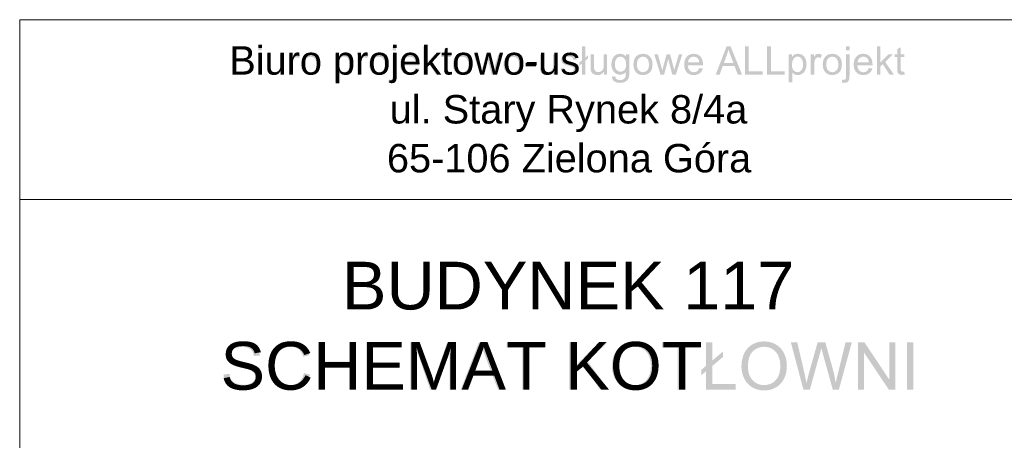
# Model space of a CAD drawing. Header units: millimetres. Extents: x -2603 to 1446, y -6775 to 6616.
# Tile 43 of 75: x -314 to 156, y -6367 to -6166. Entities that reach past the tile are written whole.
import ezdxf

# ---------------------------------------------------------------- set-up
doc = ezdxf.new("R2010")
doc.units = ezdxf.units.MM
doc.layers.get('0').update_dxf_attribs({"color": 252})

msp = doc.modelspace()

# ---------------------------------------------------------------- hatches: boundary and pattern name
h = msp.add_hatch(color=7)
h.paths.add_polyline_path([(-212.38, -6192.22), (-212.38, -6178.79), (-207.34, -6178.79), (-205.95, -6178.89), (-204.86, -6179.2), (-204.04, -6179.72), (-203.41, -6180.45), (-203.02, -6181.32), (-202.88, -6182.22), (-203, -6183.06), (-203.35, -6183.85), (-203.94, -6184.54), (-204.76, -6185.08), (-203.68, -6185.56), (-202.89, -6186.3), (-202.4, -6187.23), (-202.23, -6188.33), (-202.33, -6189.24), (-202.63, -6190.09), (-203.08, -6190.8), (-203.62, -6191.33), (-204.28, -6191.72), (-205.09, -6192), (-206.07, -6192.17), (-207.25, -6192.22)])
h.paths.add_polyline_path([(-210.6, -6184.44), (-207.69, -6184.44), (-206.68, -6184.4), (-206, -6184.28), (-205.4, -6184.01), (-204.97, -6183.61), (-204.72, -6183.08), (-204.63, -6182.44), (-204.71, -6181.81), (-204.95, -6181.26), (-205.35, -6180.83), (-205.87, -6180.56), (-206.68, -6180.42), (-207.91, -6180.38), (-210.6, -6180.38)])
h.paths.add_polyline_path([(-210.6, -6190.64), (-207.25, -6190.64), (-206.52, -6190.62), (-206.04, -6190.57), (-205.02, -6190.21), (-204.34, -6189.46), (-204.14, -6188.93), (-204.07, -6188.33), (-204.17, -6187.63), (-204.46, -6187.02), (-204.92, -6186.55), (-205.53, -6186.24), (-206.36, -6186.08), (-207.49, -6186.02), (-210.6, -6186.02)])
h = msp.add_hatch(color=7)
h.paths.add_polyline_path([(-199.9, -6180.69), (-199.9, -6178.79), (-198.26, -6178.79), (-198.26, -6180.69)])
h.paths.add_polyline_path([(-199.9, -6192.22), (-199.9, -6182.49), (-198.26, -6182.49), (-198.26, -6192.22)])
h = msp.add_hatch(color=7)
h.paths.add_polyline_path([(-135.89, -6180.7), (-135.89, -6178.79), (-134.24, -6178.79), (-134.24, -6180.7)])
h.paths.add_polyline_path([(-137.98, -6196), (-137.67, -6194.6), (-136.89, -6194.72), (-136.45, -6194.64), (-136.14, -6194.39), (-135.95, -6193.8), (-135.89, -6192.72), (-135.89, -6182.49), (-134.24, -6182.49), (-134.24, -6192.75), (-134.36, -6194.28), (-134.71, -6195.26), (-135.5, -6195.94), (-136.69, -6196.17)])
h = msp.add_hatch(color=7)
h.dxf.hatch_style = 2
h.paths.add_polyline_path([(-121.18, -6192.22), (-121.18, -6178.79), (-119.53, -6178.79), (-119.53, -6186.45), (-115.63, -6182.49), (-113.49, -6182.49), (-117.21, -6186.1), (-113.11, -6192.22), (-115.15, -6192.22), (-118.37, -6187.25), (-119.53, -6188.36), (-119.53, -6192.22)])
h = msp.add_hatch(color=7)
h.dxf.hatch_style = 2
h.paths.add_polyline_path([(-45.63, -6186.96), (-46.82, -6187.97), (-46.82, -6186.52), (-45.63, -6185.52), (-45.63, -6178.79), (-43.99, -6178.79), (-43.99, -6184.12), (-42.76, -6183.07), (-42.76, -6184.51), (-43.99, -6185.56), (-43.99, -6192.22), (-45.63, -6192.22)])
h = msp.add_hatch(color=7)
h.paths.add_polyline_path([(18.21, -6192.22), (23.37, -6178.79), (25.28, -6178.79), (30.78, -6192.22), (28.75, -6192.22), (27.19, -6188.16), (21.57, -6188.16), (20.1, -6192.22)])
h.paths.add_polyline_path([(22.09, -6186.71), (26.64, -6186.71), (25.24, -6182.99), (24.68, -6181.44), (24.29, -6180.2), (23.56, -6182.76)])
h = msp.add_hatch(color=7)
h.dxf.hatch_style = 2
h.paths.add_polyline_path([(32.21, -6192.22), (32.21, -6178.79), (33.99, -6178.79), (33.99, -6190.64), (40.6, -6190.64), (40.6, -6192.22)])
h = msp.add_hatch(color=7)
h.dxf.hatch_style = 2
h.paths.add_polyline_path([(42.71, -6192.22), (42.71, -6178.79), (44.49, -6178.79), (44.49, -6190.64), (51.11, -6190.64), (51.11, -6192.22)])
h = msp.add_hatch(color=7)
h.paths.add_polyline_path([(80.36, -6180.7), (80.36, -6178.79), (82.01, -6178.79), (82.01, -6180.7)])
h.paths.add_polyline_path([(78.27, -6196), (78.58, -6194.6), (79.36, -6194.72), (79.8, -6194.64), (80.11, -6194.39), (80.3, -6193.8), (80.36, -6192.72), (80.36, -6182.49), (82.01, -6182.49), (82.01, -6192.75), (81.89, -6194.28), (81.54, -6195.26), (80.75, -6195.94), (79.56, -6196.17)])
h = msp.add_hatch(color=7)
h.dxf.hatch_style = 2
h.paths.add_polyline_path([(95.08, -6192.22), (95.08, -6178.79), (96.72, -6178.79), (96.72, -6186.45), (100.63, -6182.49), (102.76, -6182.49), (99.04, -6186.1), (103.14, -6192.22), (101.1, -6192.22), (97.89, -6187.25), (96.72, -6188.36), (96.72, -6192.22)])
h = msp.add_hatch(color=7)
h.dxf.hatch_style = 2
h.paths.add_polyline_path([(-189.34, -6192.22), (-189.34, -6190.79), (-189.96, -6191.52), (-190.68, -6192.03), (-191.51, -6192.34), (-192.43, -6192.44), (-193.27, -6192.36), (-194.04, -6192.11), (-194.69, -6191.74), (-195.15, -6191.28), (-195.46, -6190.73), (-195.65, -6190.06), (-195.73, -6189.43), (-195.76, -6188.52), (-195.76, -6182.49), (-194.11, -6182.49), (-194.11, -6187.89), (-194.08, -6188.97), (-194.01, -6189.63), (-193.76, -6190.21), (-193.35, -6190.65), (-192.78, -6190.93), (-192.1, -6191.02), (-191.38, -6190.93), (-190.71, -6190.64), (-190.15, -6190.2), (-189.79, -6189.61), (-189.59, -6188.81), (-189.52, -6187.71), (-189.52, -6182.49), (-187.87, -6182.49), (-187.87, -6192.22)])
h = msp.add_hatch(color=7)
h.dxf.hatch_style = 2
h.paths.add_polyline_path([(-185.24, -6192.22), (-185.24, -6182.49), (-183.75, -6182.49), (-183.75, -6183.97), (-183.21, -6183.11), (-182.7, -6182.6), (-182.2, -6182.35), (-181.65, -6182.27), (-180.8, -6182.4), (-179.95, -6182.8), (-180.52, -6184.33), (-181.12, -6184.07), (-181.73, -6183.97), (-182.24, -6184.06), (-182.7, -6184.3), (-183.07, -6184.69), (-183.31, -6185.2), (-183.52, -6186.12), (-183.59, -6187.13), (-183.59, -6192.22)])
h = msp.add_hatch(color=7)
h.paths.add_polyline_path([(-179.54, -6187.36), (-179.45, -6186.09), (-179.17, -6185), (-178.7, -6184.09), (-178.04, -6183.35), (-177.38, -6182.88), (-176.65, -6182.54), (-175.85, -6182.34), (-174.98, -6182.27), (-174.02, -6182.35), (-173.16, -6182.6), (-172.38, -6183.01), (-171.7, -6183.58), (-171.14, -6184.31), (-170.75, -6185.15), (-170.51, -6186.12), (-170.43, -6187.22), (-170.57, -6188.9), (-170.99, -6190.17), (-171.68, -6191.13), (-172.63, -6191.85), (-173.76, -6192.29), (-174.98, -6192.44), (-175.95, -6192.36), (-176.83, -6192.12), (-177.61, -6191.71), (-178.29, -6191.13), (-178.83, -6190.41), (-179.23, -6189.53), (-179.46, -6188.52)])
h.paths.add_polyline_path([(-177.85, -6187.36), (-177.8, -6188.23), (-177.65, -6188.99), (-177.39, -6189.63), (-177.03, -6190.16), (-176.11, -6190.85), (-174.98, -6191.09), (-173.86, -6190.85), (-172.94, -6190.15), (-172.58, -6189.62), (-172.32, -6188.97), (-172.17, -6188.2), (-172.12, -6187.3), (-172.33, -6185.71), (-172.94, -6184.57), (-173.86, -6183.87), (-174.98, -6183.64), (-176.11, -6183.87), (-177.03, -6184.56), (-177.39, -6185.08), (-177.65, -6185.72), (-177.8, -6186.48)])
h = msp.add_hatch(color=7)
h.paths.add_polyline_path([(-163.18, -6195.95), (-163.18, -6182.49), (-161.67, -6182.49), (-161.67, -6183.76), (-161.11, -6183.11), (-160.48, -6182.64), (-159.74, -6182.36), (-158.85, -6182.27), (-157.68, -6182.43), (-156.66, -6182.91), (-155.82, -6183.69), (-155.21, -6184.72), (-154.85, -6185.95), (-154.73, -6187.28), (-154.86, -6188.7), (-155.26, -6189.97), (-155.92, -6191.03), (-156.82, -6191.81), (-157.87, -6192.29), (-158.97, -6192.44), (-159.75, -6192.36), (-160.45, -6192.1), (-161.05, -6191.7), (-161.53, -6191.21), (-161.53, -6195.95)])
h.paths.add_polyline_path([(-161.68, -6187.41), (-161.63, -6188.29), (-161.49, -6189.05), (-161.26, -6189.68), (-160.92, -6190.19), (-160.08, -6190.86), (-159.08, -6191.09), (-158.06, -6190.85), (-157.2, -6190.16), (-156.85, -6189.63), (-156.61, -6188.97), (-156.46, -6188.19), (-156.41, -6187.28), (-156.6, -6185.65), (-157.18, -6184.49), (-158.02, -6183.8), (-159.01, -6183.56), (-160, -6183.81), (-160.87, -6184.55), (-161.48, -6185.76)])
h = msp.add_hatch(color=7)
h.dxf.hatch_style = 2
h.paths.add_polyline_path([(-152.69, -6192.22), (-152.69, -6182.49), (-151.21, -6182.49), (-151.21, -6183.97), (-150.66, -6183.11), (-150.16, -6182.6), (-149.66, -6182.35), (-149.1, -6182.27), (-148.26, -6182.4), (-147.41, -6182.8), (-147.97, -6184.33), (-148.58, -6184.07), (-149.18, -6183.97), (-149.7, -6184.06), (-150.15, -6184.3), (-150.52, -6184.69), (-150.77, -6185.2), (-150.97, -6186.12), (-151.04, -6187.13), (-151.04, -6192.22)])
h = msp.add_hatch(color=7)
h.paths.add_polyline_path([(-147, -6187.36), (-146.9, -6186.09), (-146.62, -6185), (-146.15, -6184.09), (-145.49, -6183.35), (-144.83, -6182.88), (-144.1, -6182.54), (-143.31, -6182.34), (-142.44, -6182.27), (-141.48, -6182.35), (-140.61, -6182.6), (-139.84, -6183.01), (-139.16, -6183.58), (-138.6, -6184.31), (-138.2, -6185.15), (-137.96, -6186.12), (-137.88, -6187.22), (-138.02, -6188.9), (-138.45, -6190.17), (-139.14, -6191.13), (-140.09, -6191.85), (-141.21, -6192.29), (-142.44, -6192.44), (-143.41, -6192.36), (-144.29, -6192.12), (-145.06, -6191.71), (-145.74, -6191.13), (-146.29, -6190.41), (-146.68, -6189.53), (-146.92, -6188.52)])
h.paths.add_polyline_path([(-145.31, -6187.36), (-145.25, -6188.23), (-145.1, -6188.99), (-144.85, -6189.63), (-144.49, -6190.16), (-143.57, -6190.85), (-142.44, -6191.09), (-141.31, -6190.85), (-140.39, -6190.15), (-140.03, -6189.62), (-139.78, -6188.97), (-139.63, -6188.2), (-139.57, -6187.3), (-139.78, -6185.71), (-140.4, -6184.57), (-141.32, -6183.87), (-142.44, -6183.64), (-143.57, -6183.87), (-144.49, -6184.56), (-144.85, -6185.08), (-145.1, -6185.72), (-145.25, -6186.48)])
h = msp.add_hatch(color=7)
h.paths.add_polyline_path([(-125.03, -6189.09), (-123.32, -6189.3), (-123.9, -6190.63), (-124.82, -6191.62), (-126.06, -6192.24), (-127.6, -6192.44), (-128.62, -6192.36), (-129.52, -6192.12), (-130.31, -6191.71), (-130.99, -6191.13), (-131.54, -6190.41), (-131.93, -6189.55), (-132.16, -6188.56), (-132.24, -6187.44), (-132.16, -6186.28), (-131.92, -6185.26), (-131.53, -6184.37), (-130.97, -6183.63), (-130.3, -6183.03), (-129.52, -6182.61), (-128.66, -6182.35), (-127.69, -6182.27), (-126.76, -6182.35), (-125.92, -6182.6), (-125.17, -6183.02), (-124.51, -6183.6), (-123.96, -6184.33), (-123.58, -6185.2), (-123.34, -6186.2), (-123.27, -6187.34), (-123.28, -6187.78), (-130.53, -6187.78), (-130.26, -6189.2), (-129.63, -6190.24), (-128.71, -6190.88), (-127.59, -6191.09), (-126.75, -6190.97), (-126.04, -6190.61), (-125.47, -6189.99)])
h.paths.add_polyline_path([(-130.44, -6186.42), (-125.01, -6186.42), (-125.22, -6185.35), (-125.63, -6184.58), (-126.54, -6183.87), (-127.68, -6183.63), (-128.72, -6183.82), (-129.59, -6184.39), (-130.19, -6185.28)])
h = msp.add_hatch(color=7)
h.dxf.hatch_style = 2
h.paths.add_polyline_path([(-108.14, -6190.75), (-107.9, -6192.21), (-109.15, -6192.35), (-109.95, -6192.28), (-110.54, -6192.07), (-110.96, -6191.74), (-111.24, -6191.32), (-111.39, -6190.6), (-111.44, -6189.37), (-111.44, -6183.77), (-112.65, -6183.77), (-112.65, -6182.49), (-111.44, -6182.49), (-111.44, -6180.08), (-109.8, -6179.09), (-109.8, -6182.49), (-108.14, -6182.49), (-108.14, -6183.77), (-109.8, -6183.77), (-109.8, -6189.47), (-109.78, -6190.04), (-109.71, -6190.37), (-109.43, -6190.69), (-108.87, -6190.81)])
h = msp.add_hatch(color=7)
h.paths.add_polyline_path([(-107.11, -6187.36), (-107.01, -6186.09), (-106.73, -6185), (-106.26, -6184.09), (-105.6, -6183.35), (-104.94, -6182.88), (-104.21, -6182.54), (-103.41, -6182.34), (-102.54, -6182.27), (-101.59, -6182.35), (-100.72, -6182.6), (-99.95, -6183.01), (-99.26, -6183.58), (-98.71, -6184.31), (-98.31, -6185.15), (-98.07, -6186.12), (-97.99, -6187.22), (-98.13, -6188.9), (-98.56, -6190.17), (-99.25, -6191.13), (-100.19, -6191.85), (-101.32, -6192.29), (-102.54, -6192.44), (-103.52, -6192.36), (-104.39, -6192.12), (-105.17, -6191.71), (-105.85, -6191.13), (-106.4, -6190.41), (-106.79, -6189.53), (-107.03, -6188.52)])
h.paths.add_polyline_path([(-105.41, -6187.36), (-105.36, -6188.23), (-105.21, -6188.99), (-104.95, -6189.63), (-104.6, -6190.16), (-103.68, -6190.85), (-102.54, -6191.09), (-101.42, -6190.85), (-100.5, -6190.15), (-100.14, -6189.62), (-99.89, -6188.97), (-99.73, -6188.2), (-99.68, -6187.3), (-99.89, -6185.71), (-100.5, -6184.57), (-101.42, -6183.87), (-102.54, -6183.64), (-103.68, -6183.87), (-104.6, -6184.56), (-104.95, -6185.08), (-105.21, -6185.72), (-105.36, -6186.48)])
h = msp.add_hatch(color=7)
h.dxf.hatch_style = 2
h.paths.add_polyline_path([(-94.19, -6192.22), (-97.17, -6182.49), (-95.47, -6182.49), (-93.92, -6188.11), (-93.34, -6190.2), (-93.3, -6190.01), (-93.2, -6189.62), (-93.05, -6189.01), (-92.84, -6188.19), (-91.29, -6182.49), (-89.6, -6182.49), (-88.14, -6188.13), (-87.65, -6189.99), (-87.09, -6188.12), (-85.42, -6182.49), (-83.82, -6182.49), (-86.86, -6192.22), (-88.58, -6192.22), (-90.13, -6186.4), (-90.5, -6184.74), (-92.47, -6192.22)])
h = msp.add_hatch(color=7)
h.paths.add_polyline_path([(-82.97, -6187.36), (-82.87, -6186.09), (-82.59, -6185), (-82.12, -6184.09), (-81.46, -6183.35), (-80.8, -6182.88), (-80.07, -6182.54), (-79.27, -6182.34), (-78.4, -6182.27), (-77.45, -6182.35), (-76.58, -6182.6), (-75.81, -6183.01), (-75.12, -6183.58), (-74.57, -6184.31), (-74.17, -6185.15), (-73.93, -6186.12), (-73.85, -6187.22), (-73.99, -6188.9), (-74.42, -6190.17), (-75.11, -6191.13), (-76.05, -6191.85), (-77.18, -6192.29), (-78.4, -6192.44), (-79.38, -6192.36), (-80.25, -6192.12), (-81.03, -6191.71), (-81.71, -6191.13), (-82.26, -6190.41), (-82.65, -6189.53), (-82.89, -6188.52)])
h.paths.add_polyline_path([(-81.27, -6187.36), (-81.22, -6188.23), (-81.07, -6188.99), (-80.81, -6189.63), (-80.46, -6190.16), (-79.54, -6190.85), (-78.4, -6191.09), (-77.28, -6190.85), (-76.36, -6190.15), (-76, -6189.62), (-75.75, -6188.97), (-75.59, -6188.2), (-75.54, -6187.3), (-75.75, -6185.71), (-76.36, -6184.57), (-77.29, -6183.87), (-78.4, -6183.64), (-79.54, -6183.87), (-80.46, -6184.56), (-80.81, -6185.08), (-81.07, -6185.72), (-81.22, -6186.48)])
h = msp.add_hatch(color=7)
h.dxf.hatch_style = 2
h.paths.add_polyline_path([(-59.18, -6192.22), (-59.18, -6190.79), (-59.8, -6191.52), (-60.52, -6192.03), (-61.35, -6192.34), (-62.27, -6192.44), (-63.11, -6192.36), (-63.88, -6192.11), (-64.53, -6191.74), (-64.99, -6191.28), (-65.3, -6190.73), (-65.5, -6190.06), (-65.57, -6189.43), (-65.6, -6188.52), (-65.6, -6182.49), (-63.95, -6182.49), (-63.95, -6187.89), (-63.93, -6188.97), (-63.85, -6189.63), (-63.61, -6190.21), (-63.19, -6190.65), (-62.63, -6190.93), (-61.94, -6191.02), (-61.22, -6190.93), (-60.55, -6190.64), (-60, -6190.2), (-59.63, -6189.61), (-59.43, -6188.81), (-59.36, -6187.71), (-59.36, -6182.49), (-57.71, -6182.49), (-57.71, -6192.22)])
h = msp.add_hatch(color=7)
h.dxf.hatch_style = 2
h.paths.add_polyline_path([(-55.72, -6189.32), (-54.09, -6189.06), (-53.83, -6189.93), (-53.32, -6190.56), (-52.57, -6190.96), (-51.57, -6191.09), (-50.58, -6190.97), (-49.88, -6190.63), (-49.47, -6190.12), (-49.33, -6189.54), (-49.45, -6189.04), (-49.82, -6188.66), (-50.41, -6188.41), (-51.5, -6188.1), (-53.04, -6187.67), (-54.02, -6187.31), (-54.64, -6186.91), (-55.09, -6186.38), (-55.36, -6185.76), (-55.45, -6185.08), (-55.37, -6184.45), (-55.15, -6183.87), (-54.34, -6182.95), (-53.29, -6182.47), (-51.86, -6182.27), (-50.79, -6182.35), (-49.85, -6182.6), (-49.1, -6182.99), (-48.57, -6183.5), (-48.22, -6184.15), (-48, -6185), (-49.62, -6185.22), (-49.83, -6184.55), (-50.26, -6184.05), (-50.89, -6183.73), (-51.74, -6183.63), (-52.72, -6183.72), (-53.36, -6184), (-53.73, -6184.41), (-53.85, -6184.88), (-53.65, -6185.46), (-53.02, -6185.9), (-52.53, -6186.05), (-51.56, -6186.32), (-50.07, -6186.75), (-49.12, -6187.09), (-48.5, -6187.45), (-48.03, -6187.95), (-47.74, -6188.59), (-47.64, -6189.36), (-47.76, -6190.16), (-48.12, -6190.92), (-48.71, -6191.56), (-49.51, -6192.05), (-50.47, -6192.34), (-51.56, -6192.44), (-52.45, -6192.4), (-53.23, -6192.25), (-53.9, -6192), (-54.45, -6191.66), (-55.27, -6190.68)])
h = msp.add_hatch(color=7)
h.dxf.hatch_style = 2
h.paths.add_polyline_path([(-35.04, -6192.22), (-35.04, -6190.79), (-35.66, -6191.52), (-36.38, -6192.03), (-37.21, -6192.34), (-38.13, -6192.44), (-38.97, -6192.36), (-39.74, -6192.11), (-40.39, -6191.74), (-40.85, -6191.28), (-41.16, -6190.73), (-41.36, -6190.06), (-41.43, -6189.43), (-41.46, -6188.52), (-41.46, -6182.49), (-39.81, -6182.49), (-39.81, -6187.89), (-39.79, -6188.97), (-39.71, -6189.63), (-39.47, -6190.21), (-39.05, -6190.65), (-38.49, -6190.93), (-37.8, -6191.02), (-37.09, -6190.93), (-36.41, -6190.64), (-35.86, -6190.2), (-35.49, -6189.61), (-35.29, -6188.81), (-35.22, -6187.71), (-35.22, -6182.49), (-33.57, -6182.49), (-33.57, -6192.22)])
h = msp.add_hatch(color=7)
h.paths.add_polyline_path([(-31.22, -6193.03), (-29.62, -6193.27), (-29.43, -6193.91), (-29.06, -6194.35), (-28.34, -6194.69), (-27.38, -6194.81), (-26.37, -6194.69), (-25.61, -6194.35), (-25.09, -6193.8), (-24.77, -6193.06), (-24.68, -6192.29), (-24.65, -6190.95), (-25.23, -6191.51), (-25.87, -6191.9), (-26.58, -6192.14), (-27.35, -6192.22), (-28.3, -6192.13), (-29.13, -6191.86), (-29.85, -6191.41), (-30.46, -6190.78), (-30.94, -6190.02), (-31.28, -6189.19), (-31.49, -6188.28), (-31.55, -6187.3), (-31.43, -6185.96), (-31.05, -6184.73), (-30.43, -6183.69), (-29.59, -6182.91), (-28.55, -6182.43), (-27.34, -6182.27), (-26.51, -6182.36), (-25.77, -6182.62), (-25.09, -6183.05), (-24.5, -6183.66), (-24.5, -6182.49), (-22.98, -6182.49), (-22.98, -6190.9), (-23, -6191.96), (-23.09, -6192.85), (-23.24, -6193.57), (-23.44, -6194.12), (-24.04, -6194.97), (-24.91, -6195.62), (-26.03, -6196.03), (-27.37, -6196.17), (-28.95, -6195.98), (-30.19, -6195.39), (-30.66, -6194.95), (-30.98, -6194.41), (-31.17, -6193.77)])
h.paths.add_polyline_path([(-29.86, -6187.18), (-29.81, -6188.08), (-29.67, -6188.84), (-29.43, -6189.47), (-29.1, -6189.98), (-28.24, -6190.64), (-27.19, -6190.86), (-26.15, -6190.64), (-25.29, -6189.98), (-24.95, -6189.48), (-24.71, -6188.86), (-24.57, -6188.11), (-24.52, -6187.24), (-24.71, -6185.67), (-25.31, -6184.54), (-26.18, -6183.86), (-27.22, -6183.64), (-28.24, -6183.86), (-29.09, -6184.53), (-29.67, -6185.64)])
h = msp.add_hatch(color=7)
h.paths.add_polyline_path([(-21.03, -6187.36), (-20.94, -6186.09), (-20.66, -6185), (-20.19, -6184.09), (-19.53, -6183.35), (-18.87, -6182.88), (-18.14, -6182.54), (-17.34, -6182.34), (-16.47, -6182.27), (-15.51, -6182.35), (-14.65, -6182.6), (-13.87, -6183.01), (-13.19, -6183.58), (-12.63, -6184.31), (-12.24, -6185.15), (-12, -6186.12), (-11.92, -6187.22), (-12.06, -6188.9), (-12.48, -6190.17), (-13.17, -6191.13), (-14.12, -6191.85), (-15.25, -6192.29), (-16.47, -6192.44), (-17.44, -6192.36), (-18.32, -6192.12), (-19.1, -6191.71), (-19.77, -6191.13), (-20.32, -6190.41), (-20.72, -6189.53), (-20.95, -6188.52)])
h.paths.add_polyline_path([(-19.34, -6187.36), (-19.29, -6188.23), (-19.14, -6188.99), (-18.88, -6189.63), (-18.52, -6190.16), (-17.6, -6190.85), (-16.47, -6191.09), (-15.35, -6190.85), (-14.43, -6190.15), (-14.07, -6189.62), (-13.81, -6188.97), (-13.66, -6188.2), (-13.61, -6187.3), (-13.82, -6185.71), (-14.43, -6184.57), (-15.35, -6183.87), (-16.47, -6183.64), (-17.6, -6183.87), (-18.52, -6184.56), (-18.88, -6185.08), (-19.14, -6185.72), (-19.29, -6186.48)])
h = msp.add_hatch(color=7)
h.dxf.hatch_style = 2
h.paths.add_polyline_path([(-8.12, -6192.22), (-11.1, -6182.49), (-9.39, -6182.49), (-7.84, -6188.11), (-7.27, -6190.2), (-7.22, -6190.01), (-7.13, -6189.62), (-6.97, -6189.01), (-6.76, -6188.19), (-5.21, -6182.49), (-3.52, -6182.49), (-2.06, -6188.13), (-1.58, -6189.99), (-1.02, -6188.12), (0.65, -6182.49), (2.25, -6182.49), (-0.79, -6192.22), (-2.5, -6192.22), (-4.05, -6186.4), (-4.43, -6184.74), (-6.4, -6192.22)])
h = msp.add_hatch(color=7)
h.paths.add_polyline_path([(10.38, -6189.09), (12.09, -6189.3), (11.51, -6190.63), (10.59, -6191.62), (9.35, -6192.24), (7.81, -6192.44), (6.79, -6192.36), (5.89, -6192.12), (5.1, -6191.71), (4.42, -6191.13), (3.87, -6190.41), (3.48, -6189.55), (3.25, -6188.56), (3.17, -6187.44), (3.25, -6186.28), (3.49, -6185.26), (3.88, -6184.37), (4.44, -6183.63), (5.11, -6183.03), (5.89, -6182.61), (6.75, -6182.35), (7.72, -6182.27), (8.65, -6182.35), (9.49, -6182.6), (10.24, -6183.02), (10.9, -6183.6), (11.45, -6184.33), (11.83, -6185.2), (12.07, -6186.2), (12.14, -6187.34), (12.13, -6187.78), (4.88, -6187.78), (5.15, -6189.2), (5.78, -6190.24), (6.7, -6190.88), (7.82, -6191.09), (8.66, -6190.97), (9.37, -6190.61), (9.94, -6189.99)])
h.paths.add_polyline_path([(4.97, -6186.42), (10.4, -6186.42), (10.19, -6185.35), (9.78, -6184.58), (8.87, -6183.87), (7.73, -6183.63), (6.69, -6183.82), (5.82, -6184.39), (5.22, -6185.28)])
h = msp.add_hatch(color=7)
h.paths.add_polyline_path([(53.07, -6195.95), (53.07, -6182.49), (54.58, -6182.49), (54.58, -6183.76), (55.14, -6183.11), (55.78, -6182.64), (56.52, -6182.36), (57.4, -6182.27), (58.57, -6182.43), (59.6, -6182.91), (60.43, -6183.69), (61.04, -6184.72), (61.4, -6185.95), (61.52, -6187.28), (61.39, -6188.7), (60.99, -6189.97), (60.33, -6191.03), (59.43, -6191.81), (58.38, -6192.29), (57.28, -6192.44), (56.5, -6192.36), (55.8, -6192.1), (55.2, -6191.7), (54.72, -6191.21), (54.72, -6195.95)])
h.paths.add_polyline_path([(54.57, -6187.41), (54.62, -6188.29), (54.76, -6189.05), (55, -6189.68), (55.33, -6190.19), (56.17, -6190.86), (57.17, -6191.09), (58.19, -6190.85), (59.06, -6190.16), (59.4, -6189.63), (59.64, -6188.97), (59.79, -6188.19), (59.84, -6187.28), (59.65, -6185.65), (59.07, -6184.49), (58.23, -6183.8), (57.25, -6183.56), (56.25, -6183.81), (55.38, -6184.55), (54.77, -6185.76)])
h = msp.add_hatch(color=7)
h.dxf.hatch_style = 2
h.paths.add_polyline_path([(63.56, -6192.22), (63.56, -6182.49), (65.04, -6182.49), (65.04, -6183.97), (65.59, -6183.11), (66.09, -6182.6), (66.6, -6182.35), (67.15, -6182.27), (67.99, -6182.4), (68.85, -6182.8), (68.28, -6184.33), (67.67, -6184.07), (67.07, -6183.97), (66.56, -6184.06), (66.1, -6184.3), (65.73, -6184.69), (65.48, -6185.2), (65.28, -6186.12), (65.21, -6187.13), (65.21, -6192.22)])
h = msp.add_hatch(color=7)
h.paths.add_polyline_path([(69.25, -6187.36), (69.35, -6186.09), (69.63, -6185), (70.1, -6184.09), (70.76, -6183.35), (71.42, -6182.88), (72.15, -6182.54), (72.95, -6182.34), (73.82, -6182.27), (74.77, -6182.35), (75.64, -6182.6), (76.41, -6183.01), (77.1, -6183.58), (77.65, -6184.31), (78.05, -6185.15), (78.29, -6186.12), (78.37, -6187.22), (78.23, -6188.9), (77.8, -6190.17), (77.11, -6191.13), (76.17, -6191.85), (75.04, -6192.29), (73.82, -6192.44), (72.84, -6192.36), (71.97, -6192.12), (71.19, -6191.71), (70.51, -6191.13), (69.96, -6190.41), (69.57, -6189.53), (69.33, -6188.52)])
h.paths.add_polyline_path([(70.95, -6187.36), (71, -6188.23), (71.15, -6188.99), (71.41, -6189.63), (71.76, -6190.16), (72.68, -6190.85), (73.82, -6191.09), (74.94, -6190.85), (75.86, -6190.15), (76.22, -6189.62), (76.47, -6188.97), (76.63, -6188.2), (76.68, -6187.3), (76.47, -6185.71), (75.86, -6184.57), (74.94, -6183.87), (73.82, -6183.64), (72.68, -6183.87), (71.76, -6184.56), (71.41, -6185.08), (71.15, -6185.72), (71, -6186.48)])
h = msp.add_hatch(color=7)
h.paths.add_polyline_path([(91.23, -6189.09), (92.93, -6189.3), (92.35, -6190.63), (91.44, -6191.62), (90.19, -6192.24), (88.65, -6192.44), (87.64, -6192.36), (86.73, -6192.12), (85.94, -6191.71), (85.26, -6191.13), (84.71, -6190.41), (84.32, -6189.55), (84.09, -6188.56), (84.01, -6187.44), (84.09, -6186.28), (84.33, -6185.26), (84.72, -6184.37), (85.28, -6183.63), (85.96, -6183.03), (86.73, -6182.61), (87.6, -6182.35), (88.56, -6182.27), (89.49, -6182.35), (90.33, -6182.6), (91.08, -6183.02), (91.74, -6183.6), (92.29, -6184.33), (92.67, -6185.2), (92.91, -6186.2), (92.98, -6187.34), (92.97, -6187.78), (85.72, -6187.78), (85.99, -6189.2), (86.62, -6190.24), (87.54, -6190.88), (88.66, -6191.09), (89.5, -6190.97), (90.21, -6190.61), (90.78, -6189.99)])
h.paths.add_polyline_path([(85.81, -6186.42), (91.24, -6186.42), (91.03, -6185.35), (90.62, -6184.58), (89.71, -6183.87), (88.57, -6183.63), (87.53, -6183.82), (86.66, -6184.39), (86.06, -6185.28)])
h = msp.add_hatch(color=7)
h.dxf.hatch_style = 2
h.paths.add_polyline_path([(108.11, -6190.75), (108.35, -6192.21), (107.1, -6192.35), (106.3, -6192.28), (105.71, -6192.07), (105.29, -6191.74), (105.01, -6191.32), (104.86, -6190.6), (104.81, -6189.37), (104.81, -6183.77), (103.6, -6183.77), (103.6, -6182.49), (104.81, -6182.49), (104.81, -6180.08), (106.45, -6179.09), (106.45, -6182.49), (108.11, -6182.49), (108.11, -6183.77), (106.45, -6183.77), (106.45, -6189.47), (106.47, -6190.04), (106.54, -6190.37), (106.82, -6190.69), (107.38, -6190.81)])
h = msp.add_hatch(color=7)
h.dxf.hatch_style = 2
h.paths.add_polyline_path([(-72.49, -6188.19), (-72.49, -6186.53), (-67.42, -6186.53), (-67.42, -6188.19)])
h = msp.add_hatch(color=7)
h.dxf.hatch_style = 2
h.paths.add_polyline_path([(-216.5, -6335.27), (-213.67, -6335.03), (-213.34, -6336.57), (-212.74, -6337.82), (-211.8, -6338.8), (-210.46, -6339.58), (-208.82, -6340.08), (-206.98, -6340.25), (-205.37, -6340.12), (-203.96, -6339.74), (-202.81, -6339.13), (-202, -6338.34), (-201.52, -6337.41), (-201.36, -6336.4), (-201.52, -6335.4), (-201.98, -6334.54), (-202.8, -6333.81), (-204.02, -6333.2), (-204.61, -6333), (-205.48, -6332.75), (-206.63, -6332.45), (-208.05, -6332.1), (-209.49, -6331.73), (-210.7, -6331.37), (-211.68, -6331.02), (-212.42, -6330.69), (-213.83, -6329.73), (-214.84, -6328.58), (-215.43, -6327.24), (-215.63, -6325.76), (-215.39, -6324.1), (-214.66, -6322.55), (-213.47, -6321.24), (-211.82, -6320.29), (-209.84, -6319.71), (-207.66, -6319.52), (-205.29, -6319.72), (-203.22, -6320.33), (-201.52, -6321.33), (-200.26, -6322.71), (-199.47, -6324.39), (-199.15, -6326.28), (-202.03, -6326.5), (-202.21, -6325.49), (-202.53, -6324.62), (-203, -6323.87), (-203.59, -6323.25), (-204.34, -6322.78), (-205.25, -6322.43), (-206.31, -6322.23), (-207.54, -6322.16), (-208.81, -6322.22), (-209.89, -6322.41), (-210.79, -6322.72), (-211.5, -6323.15), (-212.05, -6323.68), (-212.43, -6324.25), (-212.67, -6324.88), (-212.75, -6325.56), (-212.53, -6326.67), (-211.86, -6327.57), (-211.26, -6327.96), (-210.3, -6328.36), (-209, -6328.77), (-207.35, -6329.18), (-205.66, -6329.58), (-204.27, -6329.96), (-203.16, -6330.3), (-202.33, -6330.62), (-200.61, -6331.66), (-199.41, -6332.94), (-198.71, -6334.44), (-198.47, -6336.15), (-198.73, -6337.91), (-199.51, -6339.56), (-200.77, -6340.98), (-202.48, -6342.05), (-204.54, -6342.71), (-206.84, -6342.93), (-208.32, -6342.88), (-209.67, -6342.71), (-210.9, -6342.43), (-212, -6342.04), (-212.98, -6341.53), (-213.85, -6340.92), (-214.61, -6340.19), (-215.25, -6339.34), (-215.78, -6338.42), (-216.16, -6337.43), (-216.4, -6336.38)])
h = msp.add_hatch(color=7)
h.dxf.hatch_style = 2
h.paths.add_polyline_path([(-178.15, -6334.61), (-175.16, -6335.36), (-175.72, -6337.1), (-176.48, -6338.62), (-177.42, -6339.92), (-178.55, -6341), (-179.84, -6341.85), (-181.27, -6342.45), (-182.83, -6342.81), (-184.53, -6342.93), (-186.28, -6342.84), (-187.85, -6342.56), (-189.26, -6342.1), (-190.49, -6341.44), (-191.57, -6340.62), (-192.51, -6339.62), (-193.31, -6338.46), (-193.98, -6337.13), (-194.5, -6335.69), (-194.88, -6334.2), (-195.1, -6332.65), (-195.18, -6331.05), (-195.09, -6329.34), (-194.84, -6327.75), (-194.42, -6326.26), (-193.83, -6324.89), (-193.08, -6323.65), (-192.19, -6322.57), (-191.16, -6321.65), (-189.98, -6320.89), (-188.7, -6320.29), (-187.36, -6319.86), (-185.95, -6319.6), (-184.49, -6319.52), (-182.86, -6319.63), (-181.36, -6319.95), (-180, -6320.49), (-178.77, -6321.25), (-177.7, -6322.2), (-176.81, -6323.33), (-176.09, -6324.63), (-175.54, -6326.11), (-178.49, -6326.81), (-178.93, -6325.66), (-179.46, -6324.67), (-180.08, -6323.86), (-180.78, -6323.21), (-181.58, -6322.72), (-182.47, -6322.36), (-183.46, -6322.15), (-184.55, -6322.08), (-185.8, -6322.16), (-186.95, -6322.4), (-187.98, -6322.79), (-188.91, -6323.33), (-189.73, -6324.01), (-190.41, -6324.8), (-190.96, -6325.69), (-191.38, -6326.69), (-191.91, -6328.84), (-192.09, -6331.04), (-191.88, -6333.75), (-191.24, -6336.09), (-190.76, -6337.09), (-190.17, -6337.97), (-189.46, -6338.71), (-188.63, -6339.31), (-186.78, -6340.11), (-184.78, -6340.37), (-183.57, -6340.28), (-182.46, -6340.01), (-181.44, -6339.56), (-180.52, -6338.92), (-179.72, -6338.11), (-179.06, -6337.12), (-178.53, -6335.95)])
h = msp.add_hatch(color=7)
h.paths.add_polyline_path([(-31.25, -6331.52), (-31.06, -6328.85), (-30.5, -6326.5), (-29.55, -6324.44), (-28.22, -6322.69), (-26.6, -6321.3), (-24.76, -6320.3), (-22.69, -6319.7), (-20.41, -6319.5), (-18.88, -6319.6), (-17.43, -6319.88), (-16.05, -6320.35), (-14.76, -6321), (-13.57, -6321.83), (-12.54, -6322.8), (-11.65, -6323.92), (-10.92, -6325.18), (-10.34, -6326.57), (-9.93, -6328.04), (-9.68, -6329.6), (-9.6, -6331.26), (-9.68, -6332.93), (-9.94, -6334.52), (-10.38, -6336.02), (-10.99, -6337.42), (-11.75, -6338.7), (-12.67, -6339.81), (-13.73, -6340.76), (-14.93, -6341.54), (-16.23, -6342.15), (-17.58, -6342.59), (-18.98, -6342.85), (-20.42, -6342.93), (-21.98, -6342.84), (-23.45, -6342.55), (-24.84, -6342.07), (-26.14, -6341.39), (-27.32, -6340.55), (-28.35, -6339.57), (-29.23, -6338.44), (-29.95, -6337.17), (-30.52, -6335.82), (-30.93, -6334.43), (-31.17, -6332.99)])
h.paths.add_polyline_path([(-28.16, -6331.57), (-28.02, -6333.5), (-27.61, -6335.23), (-26.92, -6336.73), (-25.96, -6338.02), (-24.79, -6339.05), (-23.48, -6339.78), (-22.03, -6340.22), (-20.44, -6340.37), (-18.82, -6340.22), (-17.36, -6339.78), (-16.04, -6339.03), (-14.87, -6337.99), (-13.92, -6336.68), (-13.23, -6335.12), (-12.82, -6333.3), (-12.69, -6331.24), (-12.92, -6328.65), (-13.62, -6326.42), (-14.14, -6325.44), (-14.77, -6324.59), (-15.51, -6323.84), (-16.36, -6323.22), (-17.28, -6322.72), (-18.27, -6322.37), (-19.3, -6322.15), (-20.39, -6322.08), (-21.93, -6322.22), (-23.35, -6322.63), (-24.67, -6323.31), (-25.87, -6324.27), (-26.87, -6325.54), (-27.59, -6327.19), (-28.02, -6329.19)])
h = msp.add_hatch(color=7)
h.paths.add_polyline_path([(30.47, -6331.52), (30.66, -6328.85), (31.23, -6326.5), (32.17, -6324.44), (33.5, -6322.69), (35.12, -6321.3), (36.97, -6320.3), (39.03, -6319.7), (41.32, -6319.5), (42.84, -6319.6), (44.29, -6319.88), (45.67, -6320.35), (46.97, -6321), (48.15, -6321.83), (49.18, -6322.8), (50.07, -6323.92), (50.8, -6325.18), (51.38, -6326.57), (51.8, -6328.04), (52.04, -6329.6), (52.13, -6331.26), (52.04, -6332.93), (51.78, -6334.52), (51.35, -6336.02), (50.74, -6337.42), (49.97, -6338.7), (49.06, -6339.81), (48, -6340.76), (46.8, -6341.54), (45.5, -6342.15), (44.15, -6342.59), (42.75, -6342.85), (41.3, -6342.93), (39.74, -6342.84), (38.27, -6342.55), (36.89, -6342.07), (35.59, -6341.39), (34.4, -6340.55), (33.37, -6339.57), (32.49, -6338.44), (31.77, -6337.17), (31.2, -6335.82), (30.8, -6334.43), (30.55, -6332.99)])
h.paths.add_polyline_path([(33.56, -6331.57), (33.7, -6333.5), (34.11, -6335.23), (34.8, -6336.73), (35.76, -6338.02), (36.93, -6339.05), (38.24, -6339.78), (39.69, -6340.22), (41.28, -6340.37), (42.9, -6340.22), (44.36, -6339.78), (45.68, -6339.03), (46.85, -6337.99), (47.81, -6336.68), (48.49, -6335.12), (48.9, -6333.3), (49.04, -6331.24), (48.8, -6328.65), (48.1, -6326.42), (47.58, -6325.44), (46.95, -6324.59), (46.21, -6323.84), (45.37, -6323.22), (44.44, -6322.72), (43.46, -6322.37), (42.42, -6322.15), (41.33, -6322.08), (39.79, -6322.22), (38.37, -6322.63), (37.06, -6323.31), (35.85, -6324.27), (34.85, -6325.54), (34.13, -6327.19), (33.71, -6329.19)])
h = msp.add_hatch(color=7)
h.dxf.hatch_style = 2
h.paths.add_polyline_path([(-171.31, -6342.55), (-171.31, -6319.9), (-168.31, -6319.9), (-168.31, -6329.2), (-156.54, -6329.2), (-156.54, -6319.9), (-153.54, -6319.9), (-153.54, -6342.55), (-156.54, -6342.55), (-156.54, -6331.88), (-168.31, -6331.88), (-168.31, -6342.55)])
h = msp.add_hatch(color=7)
h.dxf.hatch_style = 2
h.paths.add_polyline_path([(-148.43, -6342.55), (-148.43, -6319.9), (-132.05, -6319.9), (-132.05, -6322.58), (-145.43, -6322.58), (-145.43, -6329.51), (-132.9, -6329.51), (-132.9, -6332.17), (-145.43, -6332.17), (-145.43, -6339.88), (-131.52, -6339.88), (-131.52, -6342.55)])
h = msp.add_hatch(color=7)
h.dxf.hatch_style = 2
h.paths.add_polyline_path([(-127.41, -6342.55), (-127.41, -6319.9), (-122.9, -6319.9), (-117.54, -6335.94), (-116.9, -6337.9), (-116.46, -6339.29), (-116.24, -6338.6), (-115.97, -6337.77), (-115.64, -6336.79), (-115.25, -6335.66), (-109.83, -6319.9), (-105.8, -6319.9), (-105.8, -6342.55), (-108.69, -6342.55), (-108.69, -6323.59), (-115.27, -6342.55), (-117.97, -6342.55), (-124.53, -6323.27), (-124.53, -6342.55)])
h = msp.add_hatch(color=7)
h.paths.add_polyline_path([(-103.37, -6342.55), (-94.68, -6319.9), (-91.45, -6319.9), (-82.18, -6342.55), (-85.59, -6342.55), (-88.23, -6335.69), (-97.7, -6335.69), (-100.19, -6342.55)])
h.paths.add_polyline_path([(-96.84, -6333.25), (-89.16, -6333.25), (-91.53, -6326.98), (-92.47, -6324.38), (-93.13, -6322.28), (-93.65, -6324.45), (-94.35, -6326.61)])
h = msp.add_hatch(color=7)
h.dxf.hatch_style = 2
h.paths.add_polyline_path([(-73.96, -6342.55), (-73.96, -6322.58), (-81.42, -6322.58), (-81.42, -6319.9), (-63.47, -6319.9), (-63.47, -6322.58), (-70.96, -6322.58), (-70.96, -6342.55)])
h = msp.add_hatch(color=7)
h.dxf.hatch_style = 2
h.paths.add_polyline_path([(-51.63, -6342.55), (-51.63, -6319.9), (-48.63, -6319.9), (-48.63, -6331.13), (-37.39, -6319.9), (-33.33, -6319.9), (-42.83, -6329.08), (-32.91, -6342.55), (-36.87, -6342.55), (-44.92, -6331.09), (-48.63, -6334.7), (-48.63, -6342.55)])
h = msp.add_hatch(color=7)
h.dxf.hatch_style = 2
h.paths.add_polyline_path([(0.11, -6342.55), (0.11, -6322.58), (-7.35, -6322.58), (-7.35, -6319.9), (10.6, -6319.9), (10.6, -6322.58), (3.11, -6322.58), (3.11, -6342.55)])
h = msp.add_hatch(color=7)
h.dxf.hatch_style = 2
h.paths.add_polyline_path([(13.54, -6333.82), (11.3, -6335.72), (11.3, -6333.14), (13.54, -6331.23), (13.54, -6319.9), (16.53, -6319.9), (16.53, -6328.68), (21.66, -6324.34), (21.66, -6326.92), (16.53, -6331.26), (16.53, -6339.88), (27.78, -6339.88), (27.78, -6342.55), (13.54, -6342.55)])
h = msp.add_hatch(color=7)
h.dxf.hatch_style = 2
h.paths.add_polyline_path([(60.03, -6342.55), (54.02, -6319.9), (57.09, -6319.9), (60.53, -6334.75), (61.49, -6339.38), (61.88, -6337.76), (62.18, -6336.52), (62.39, -6335.67), (62.51, -6335.2), (66.82, -6319.9), (70.44, -6319.9), (73.68, -6331.36), (74.73, -6335.5), (75.44, -6339.38), (75.94, -6337.08), (76.57, -6334.46), (80.12, -6319.9), (83.13, -6319.9), (76.93, -6342.55), (74.04, -6342.55), (69.26, -6325.29), (68.99, -6324.32), (68.78, -6323.55), (68.64, -6322.99), (68.55, -6322.64), (68.21, -6324.08), (67.89, -6325.29), (63.09, -6342.55)])
h = msp.add_hatch(color=7)
h.dxf.hatch_style = 2
h.paths.add_polyline_path([(86, -6342.55), (86, -6319.9), (89.07, -6319.9), (100.96, -6337.68), (100.96, -6319.9), (103.84, -6319.9), (103.84, -6342.55), (100.77, -6342.55), (88.87, -6324.75), (88.87, -6342.55)])
h = msp.add_hatch(color=7)
h.dxf.hatch_style = 2
h.paths.add_polyline_path([(109.45, -6342.55), (109.45, -6319.9), (112.45, -6319.9), (112.45, -6342.55)])

# ---------------------------------------------------------------- linework, layer by layer
at = {"color": 7, "lineweight": 0}
for points in [[(-313.7, -6166), (413.54, -6166)], [(-313.7, -6166), (-313.7, -6372.63)], [(-313.7, -6251.82), (413.54, -6251.82)]]:
    msp.add_lwpolyline(points, dxfattribs=at)

# ---------------------------------------------------------------- texts
at = {"color": 7, "attachment_point": 1}
for s, insert, char_height in [('{\\fArial|b0|i0|c0;Biuro projektowo-us}', (-213.75, -6178.66), 13.5588), ('{\\fArial|b0|i0|c0;ul. Stary Rynek 8/4a}', (-137.26, -6201.98), 13.5588), ('{\\fArial|b0|i0|c0;65-106 Zielona Góra}', (-138.58, -6225.3), 13.5588), ('{\\fArial|b0|i0|c0;BUDYNEK 117}', (-160.02, -6281.51), 22.7802), ('{\\fArial|b0|i0|c0;SCHEMAT KOT}', (-217.92, -6319.77), 22.7802)]:
    msp.add_mtext(s, dxfattribs=dict(at, insert=insert, char_height=char_height))

doc.saveas('drawing.dxf')
